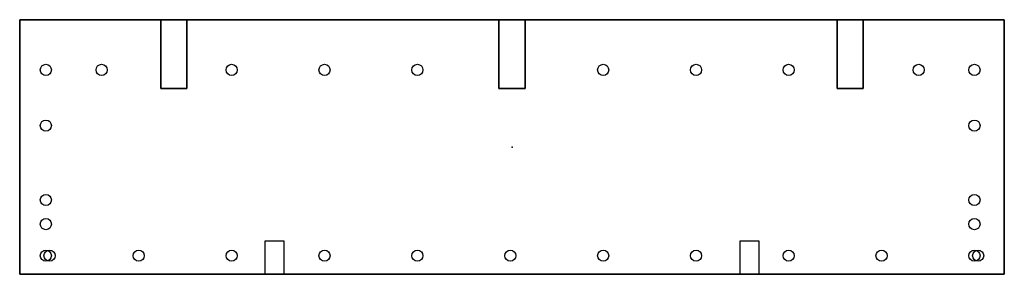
# Model space of a CAD drawing. Header units: centimetres. Extents: x -13.2 to 13.2, y -3.4 to 3.4.
import ezdxf

# ---------------------------------------------------------------- set-up
doc = ezdxf.new("R2010")
doc.units = ezdxf.units.CM
doc.header["$MEASUREMENT"] = 0
for name, color, linetype in [('Side Panelsdraw v1_Side Panels v22_Sketch1', 7, 'Continuous'), ('Side Panelsdraw v1_Side Panels v22_Sketch3', 7, 'Continuous'), ('Side Panelsdraw v1_Side Panels v22_Sketch4', 7, 'Continuous'), ('Side Panelsdraw v1_Side Panels v22_Sketch5', 7, 'Continuous'), ('Side Panelsdraw v1_Side Panels v22_Sketch6', 7, 'Continuous'), ('Side Panelsdraw v1_Side Panels v22_Sketch7', 7, 'Continuous')]:
    doc.layers.add(name, color=color, linetype=linetype)

msp = doc.modelspace()

# ---------------------------------------------------------------- linework, layer by layer
at = {"layer": 'Side Panelsdraw v1_Side Panels v22_Sketch1'}
for p, q in [((-13.25, 3.425), (13.25, 3.425)), ((-13.25, -3.425), (-13.25, 3.425)), ((13.25, 3.425), (13.25, -3.425)), ((13.25, -3.425), (-13.25, -3.425))]:
    msp.add_line(p, q, dxfattribs=at)
msp.add_point((0, 0), dxfattribs=at)
msp.add_point((0, 0), dxfattribs=at)
at = {"layer": 'Side Panelsdraw v1_Side Panels v22_Sketch3'}
for p, q in [((13.25, 3.425), (-13.25, 3.425)), ((-13.25, 3.425), (-13.25, -3.425)), ((-8.75, 3.425), (-9.45, 3.425)), ((-9.45, 3.425), (-9.45, 1.575)), ((-8.75, 1.575), (-8.75, 3.425)), ((0.35, 3.425), (-0.35, 3.425)), ((-0.35, 3.425), (-0.35, 1.575)), ((0.35, 1.575), (0.35, 3.425)), ((8.75, 3.425), (8.75, 1.575)), ((9.45, 3.425), (8.75, 3.425)), ((9.45, 1.575), (9.45, 3.425)), ((13.25, -3.425), (13.25, 3.425)), ((-9.45, 1.575), (-8.75, 1.575)), ((-0.35, 1.575), (0.35, 1.575)), ((8.75, 1.575), (9.45, 1.575)), ((-13.25, -3.425), (13.25, -3.425))]:
    msp.add_line(p, q, dxfattribs=at)
msp.add_point((0, 0), dxfattribs=at)
at = {"layer": 'Side Panelsdraw v1_Side Panels v22_Sketch4'}
for p, q in [((-13.25, 3.425), (-13.25, -3.425)), ((-9.45, 3.425), (-13.25, 3.425)), ((-9.45, 1.575), (-9.45, 3.425)), ((-8.75, 3.425), (-8.75, 1.575)), ((-0.35, 3.425), (-8.75, 3.425)), ((-0.35, 1.575), (-0.35, 3.425)), ((8.75, 3.425), (0.35, 3.425)), ((0.35, 3.425), (0.35, 1.575)), ((8.75, 1.575), (8.75, 3.425)), ((9.45, 3.425), (9.45, 1.575)), ((13.25, 3.425), (9.45, 3.425)), ((13.25, -3.425), (13.25, 3.425)), ((-8.75, 1.575), (-9.45, 1.575)), ((0.35, 1.575), (-0.35, 1.575)), ((9.45, 1.575), (8.75, 1.575)), ((-6.643, -2.525), (-6.143, -2.525)), ((-6.643, -3.425), (-6.643, -2.525)), ((-6.143, -2.525), (-6.143, -3.425)), ((-13.25, -3.425), (13.25, -3.425)), ((-6.143, -3.425), (-6.643, -3.425))]:
    msp.add_line(p, q, dxfattribs=at)
msp.add_point((0, 0), dxfattribs=at)
at = {"layer": 'Side Panelsdraw v1_Side Panels v22_Sketch5'}
for p, q in [((-13.25, 3.425), (-13.25, -3.425)), ((-9.45, 3.425), (-13.25, 3.425)), ((-9.45, 1.575), (-9.45, 3.425)), ((-8.75, 3.425), (-8.75, 1.575)), ((-0.35, 3.425), (-8.75, 3.425)), ((-0.35, 1.575), (-0.35, 3.425)), ((0.35, 3.425), (0.35, 1.575)), ((8.75, 3.425), (0.35, 3.425)), ((8.75, 1.575), (8.75, 3.425)), ((9.45, 3.425), (9.45, 1.575)), ((13.25, 3.425), (9.45, 3.425)), ((13.25, -3.425), (13.25, 3.425)), ((-8.75, 1.575), (-9.45, 1.575)), ((0.35, 1.575), (-0.35, 1.575)), ((9.45, 1.575), (8.75, 1.575)), ((-6.643, -3.425), (-6.643, -2.525)), ((-6.643, -2.525), (-6.143, -2.525)), ((-6.143, -2.525), (-6.143, -3.425)), ((-13.25, -3.425), (-6.643, -3.425)), ((-6.143, -3.425), (13.25, -3.425))]:
    msp.add_line(p, q, dxfattribs=at)
for centre in [(-12.446, -2.925), (12.546, -2.925)]:
    msp.add_circle(centre, 0.15, dxfattribs=at)
msp.add_point((0, 0), dxfattribs=at)
at = {"layer": 'Side Panelsdraw v1_Side Panels v22_Sketch6'}
for p, q in [((-13.25, 3.425), (-13.25, -3.425)), ((13.25, -3.425), (13.25, 3.425)), ((-13.25, -3.425), (-9.45, -3.425)), ((9.45, -3.425), (13.25, -3.425))]:
    msp.add_line(p, q, dxfattribs=at)
for centre in [(-12.546, -2.075), (12.446, -2.075)]:
    msp.add_circle(centre, 0.15, dxfattribs=at)
msp.add_point((0, 0), dxfattribs=at)
at = {"layer": 'Side Panelsdraw v1_Side Panels v22_Sketch7'}
for p, q in [((-9.45, 3.425), (-13.25, 3.425)), ((-13.25, 3.425), (-13.25, -3.425)), ((-9.45, 1.575), (-9.45, 3.425)), ((-8.75, 3.425), (-8.75, 1.575)), ((-0.35, 3.425), (-8.75, 3.425)), ((-0.35, 1.575), (-0.35, 3.425)), ((0.35, 3.425), (0.35, 1.575)), ((8.75, 3.425), (0.35, 3.425)), ((8.75, 1.575), (8.75, 3.425)), ((9.45, 3.425), (9.45, 1.575)), ((13.25, 3.425), (9.45, 3.425)), ((13.25, -3.425), (13.25, 3.425)), ((-8.75, 1.575), (-9.45, 1.575)), ((0.35, 1.575), (-0.35, 1.575)), ((9.45, 1.575), (8.75, 1.575)), ((6.143, -2.525), (6.643, -2.525)), ((6.143, -3.425), (6.143, -2.525)), ((6.643, -2.525), (6.643, -3.425)), ((-13.25, -3.425), (6.143, -3.425)), ((6.643, -3.425), (13.25, -3.425))]:
    msp.add_line(p, q, dxfattribs=at)
for centre in [(-12.546, 2.075), (-11.046, 2.075), (-7.546, 2.075), (-5.046, 2.075), (-2.546, 2.075), (2.454, 2.075), (4.954, 2.075), (7.446, 2.075), (10.946, 2.075), (12.446, 2.075), (-12.546, 0.576), (12.446, 0.576), (-12.546, -1.425), (12.446, -1.425), (-12.546, -2.925), (-10.046, -2.925), (-7.546, -2.925), (-5.046, -2.925), (-2.546, -2.925), (-0.046, -2.925), (2.454, -2.925), (4.954, -2.925), (7.446, -2.925), (9.946, -2.925), (12.446, -2.925)]:
    msp.add_circle(centre, 0.15, dxfattribs=at)
msp.add_point((0, 0), dxfattribs=at)

doc.saveas('drawing.dxf')
